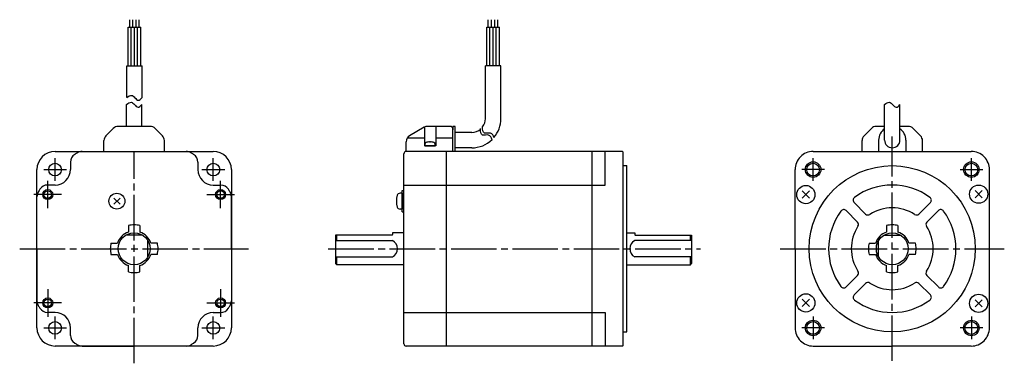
# Model space of a CAD drawing. Extents: x -200 to 233, y 183 to 334.
import ezdxf

# ---------------------------------------------------------------- set-up
doc = ezdxf.new("R2010")
doc.units = 0
doc.header["$MEASUREMENT"] = 0
doc.header["$PDSIZE"] = -0.5
doc.linetypes.add('CENTER', pattern=[27, 20, -2, 3, -2])
doc.layers.get('0').update_dxf_attribs({"linetype": 'CONTINUOUS'})
doc.layers.add('SOLID_M', color=2, linetype='CONTINUOUS')

# ---------------------------------------------------------------- blocks, each defined once
blk = doc.blocks.new('A$C387A4D6F')
at = {"color": 0}
for p, q in [((47.67, 130.74), (47.67, 147.63)), ((47.67, 147.63), (53.27, 147.63)), ((48.37, 147.63), (48.37, 150.98)), ((49.07, 130.74), (49.07, 147.63)), ((49.77, 147.63), (49.77, 150.98)), ((50.47, 130.74), (50.47, 147.63)), ((51.17, 147.63), (51.17, 150.98)), ((51.87, 130.74), (51.87, 147.63)), ((52.57, 147.63), (52.57, 150.98)), ((53.27, 130.74), (53.27, 147.63)), ((205.38, 130.74), (205.38, 147.63)), ((205.38, 147.63), (210.98, 147.63)), ((206.08, 147.63), (206.08, 150.98)), ((206.78, 130.74), (206.78, 147.63)), ((207.48, 147.63), (207.48, 150.98)), ((208.18, 130.74), (208.18, 147.63)), ((208.88, 147.63), (208.88, 150.98)), ((209.58, 130.74), (209.58, 147.63)), ((210.28, 147.63), (210.28, 150.98)), ((210.98, 130.74), (210.98, 147.63)), ((210.98, 136.7), (210.98, 141.59)), ((47.07, 116.73), (47.07, 130.74)), ((47.07, 130.74), (53.87, 130.74)), ((53.87, 116.73), (53.87, 130.74)), ((204.78, 107.49), (204.78, 130.74)), ((211.58, 130.74), (204.78, 130.74)), ((211.58, 107.49), (211.58, 130.74)), ((46.94, 104.09), (46.94, 113.68)), ((53.74, 104.09), (53.74, 113.68)), ((380.31, 98.09), (380.31, 113.68)), ((387.11, 98.09), (387.11, 113.68)), ((53.74, 104.09), (43.28, 104.09)), ((57.4, 104.09), (53.74, 104.09)), ((189.94, 104.09), (179.41, 104.09)), ((182.94, 104.09), (182.94, 95.59)), ((189.94, 104.09), (190.44, 103.59)), ((191.44, 104.09), (190.44, 104.09)), ((190.44, 104.09), (190.44, 102.59)), ((191.44, 93.09), (191.44, 104.09)), ((380.31, 104.09), (376.66, 104.09)), ((390.77, 104.09), (387.11, 104.09)), ((37.92, 99.97), (41.16, 103.21)), ((59.52, 103.21), (62.76, 99.97)), ((177.91, 103.69), (171.44, 99.95)), ((177.94, 103.42), (177.94, 95.59)), ((190.44, 93.09), (190.44, 103.59)), ((198.78, 101.49), (191.44, 101.49)), ((371.29, 99.97), (374.53, 103.21)), ((392.89, 103.21), (396.13, 99.97)), ((37.04, 93.09), (37.04, 97.85)), ((63.64, 93.09), (63.64, 97.85)), ((169.94, 93.09), (169.94, 97.36)), ((170.49, 99.09), (177.94, 99.09)), ((182.94, 95.59), (177.94, 95.59)), ((182.94, 99.09), (190.44, 99.09)), ((370.41, 93.09), (370.41, 97.85)), ((377.71, 98.09), (377.71, 93.09)), ((389.71, 98.09), (389.71, 93.09)), ((397.01, 93.09), (397.01, 97.85)), ((15.59, 93.09), (85.09, 93.09)), ((27.46, 93.09), (73.21, 93.09)), ((168.94, 8.59), (168.94, 92.09)), ((265.14, 93.09), (169.94, 93.09)), ((187.64, 7.89), (187.64, 93.09)), ((198.78, 94.69), (191.44, 94.69)), ((251.74, 7.59), (251.74, 93.09)), ((257.44, 78.34), (257.44, 93.09)), ((265.14, 93.09), (265.44, 92.79)), ((265.44, 7.89), (265.44, 92.79)), ((348.96, 93.09), (418.46, 93.09)), ((22.34, 88.4), (22.34, 85.14)), ((78.34, 88.4), (78.34, 85.13)), ((265.44, 86.85), (266.96, 86.85)), ((266.96, 13.83), (266.96, 86.85)), ((7.59, 15.59), (7.59, 85.09)), ((93.09, 85.09), (93.09, 15.59)), ((340.96, 50.34), (340.96, 85.09)), ((426.45, 15.43), (426.46, 85.09)), ((15.54, 78.34), (12.27, 78.34)), ((85.14, 78.33), (88.4, 78.33)), ((168.94, 78.34), (257.44, 78.34)), ((168.24, 74.75), (167.26, 74.75)), ((168.24, 66.55), (168.24, 75.95)), ((168.24, 75.95), (168.94, 75.95)), ((168.24, 74.75), (168.24, 67.75)), ((344.12, 75.73), (347.3, 72.55)), ((344.12, 72.55), (347.3, 75.73)), ((420.13, 75.92), (423.31, 72.74)), ((420.13, 72.74), (423.31, 75.92)), ((7.59, 50.34), (7.59, 73.21)), ((41.35, 69.86), (44.11, 72.63)), ((41.35, 72.63), (44.11, 69.86)), ((93.08, 50.33), (93.09, 73.21)), ((366.96, 70.63), (371.98, 65.6)), ((395.44, 65.6), (400.47, 70.63)), ((168.24, 67.75), (167.26, 67.75)), ((168.24, 66.55), (168.94, 66.55)), ((363.42, 67.1), (368.45, 62.07)), ((398.97, 62.07), (404, 67.09)), ((53.94, 56.34), (46.73, 56.34)), ((47.84, 60.54), (47.84, 57.67)), ((52.84, 60.54), (52.84, 57.67)), ((163.74, 56.34), (138.94, 56.34)), ((138.94, 56.34), (138.94, 43.84)), ((139.44, 53.91), (139.44, 56.34)), ((168.94, 57.34), (163.94, 57.34)), ((163.94, 57.34), (163.94, 56.54)), ((266.96, 57.34), (270.44, 57.34)), ((270.44, 57.34), (270.44, 56.54)), ((270.64, 56.34), (295.44, 56.34)), ((294.94, 53.91), (294.94, 56.34)), ((295.44, 56.34), (295.44, 43.84)), ((380.11, 56.34), (387.32, 56.34)), ((381.21, 60.54), (381.21, 57.67)), ((386.21, 60.54), (386.21, 57.67)), ((40.14, 52.84), (43, 52.84)), ((56.36, 46.77), (56.36, 53.91)), ((60.54, 52.84), (57.67, 52.84)), ((138.94, 53.91), (163.94, 53.91)), ((295.44, 53.91), (270.44, 53.91)), ((373.51, 52.84), (376.38, 52.84)), ((377.69, 46.77), (377.69, 53.91)), ((393.91, 52.84), (391.05, 52.84)), ((7.59, 50.34), (7.59, 27.46)), ((40.14, 47.84), (43, 47.84)), ((60.54, 47.84), (57.67, 47.84)), ((93.08, 50.33), (93.08, 27.45)), ((340.96, 50.34), (340.96, 15.59)), ((373.51, 47.84), (376.38, 47.84)), ((393.91, 47.84), (391.05, 47.84)), ((138.94, 46.77), (163.94, 46.77)), ((139.44, 43.34), (138.94, 43.84)), ((139.44, 43.34), (139.44, 46.77)), ((168.94, 43.34), (139.44, 43.34)), ((266.96, 43.34), (294.94, 43.34)), ((295.44, 46.77), (270.44, 46.77)), ((294.94, 43.34), (294.94, 46.77)), ((294.94, 43.34), (295.44, 43.84)), ((47.84, 40.14), (47.84, 43)), ((52.84, 40.14), (52.84, 43)), ((381.21, 40.14), (381.21, 43)), ((386.21, 40.14), (386.21, 43)), ((363.42, 33.58), (368.45, 38.61)), ((366.96, 30.05), (371.98, 35.08)), ((395.44, 35.08), (400.47, 30.05)), ((398.97, 38.61), (404, 33.58)), ((344.12, 28.13), (347.3, 24.95)), ((344.12, 24.95), (347.3, 28.13)), ((420.12, 27.93), (423.31, 24.75)), ((420.12, 24.75), (423.31, 27.93)), ((15.54, 22.34), (12.27, 22.34)), ((85.13, 22.33), (88.39, 22.33)), ((168.94, 22.34), (257.44, 22.34)), ((257.44, 22.34), (257.44, 7.59)), ((22.34, 12.27), (22.34, 15.54)), ((78.33, 12.27), (78.33, 15.53)), ((265.44, 13.83), (266.96, 13.83)), ((85.09, 7.59), (15.59, 7.59)), ((27.46, 7.59), (50.33, 7.59)), ((73.21, 7.58), (50.33, 7.59)), ((265.14, 7.59), (169.94, 7.59)), ((265.44, 7.89), (265.14, 7.59)), ((348.96, 7.59), (383.71, 7.59)), ((418.45, 7.58), (383.71, 7.59))]:
    blk.add_line(p, q, dxfattribs=at)
at = {"color": 0, "linetype": 'CENTER'}
for p, q in [((383.71, 1.06), (383.71, 99.62)), ((383.71, 1.06), (383.71, 99.62)), ((383.71, 1.06), (383.71, 99.62)), ((50.34, 0), (50.34, 93.09)), ((50.34, 0), (50.34, 93.09)), ((15.54, 80.14), (15.54, 90.14)), ((85.14, 80.14), (85.14, 90.14)), ((10.54, 85.14), (20.54, 85.14)), ((80.14, 85.14), (90.14, 85.14)), ((12.33, 68.16), (12.33, 80.18)), ((88.34, 68.16), (88.34, 80.18)), ((18.38, 74.14), (6.28, 74.14)), ((18.39, 74.14), (6.29, 74.14)), ((82.29, 74.14), (94.38, 74.14)), ((82.3, 74.14), (94.39, 74.14)), ((0, 50.34), (100.68, 50.34)), ((0, 50.34), (100.68, 50.34)), ((135.68, 50.34), (299.43, 50.34)), ((334.43, 50.34), (432.99, 50.34)), ((334.43, 50.34), (432.99, 50.34)), ((12.33, 32.51), (12.33, 20.49)), ((88.35, 32.51), (88.35, 20.49)), ((18.38, 26.53), (6.28, 26.54)), ((18.38, 26.53), (6.29, 26.54)), ((82.29, 26.53), (94.39, 26.54)), ((82.3, 26.53), (94.4, 26.54)), ((15.54, 10.54), (15.54, 20.54)), ((85.14, 10.54), (85.14, 20.54)), ((10.54, 15.54), (20.54, 15.54)), ((80.14, 15.54), (90.14, 15.54))]:
    blk.add_line(p, q, dxfattribs=at)
at = {"color": 0, "extrusion": (1, -2e-16, -2e-16)}
blk.add_line((180.67, 97.16), (180.21, 97.16), dxfattribs=at)
at = {"color": 0, "linetype": 'CENTER', "ltscale": 0.5}
for p, q in [((348.91, 80.15), (348.91, 90.13)), ((418.51, 80.15), (418.51, 90.13)), ((353.9, 85.14), (343.93, 85.14)), ((413.53, 85.14), (423.5, 85.14)), ((348.9, 20.54), (348.89, 10.57)), ((418.5, 20.51), (418.49, 10.54)), ((353.88, 15.55), (343.91, 15.56)), ((423.48, 15.52), (413.51, 15.53))]:
    blk.add_line(p, q, dxfattribs=at)
at = {"color": 0}
blk.add_lwpolyline([(179.23, 97.16), (179.21, 97.16, 0.018764), (178.77, 97.05, 0.333667), (178.19, 96.28), (178.19, 95.59), (182.69, 95.59), (182.69, 96.28, 0.333667), (182.11, 97.05, 0.018764), (181.68, 97.16), (181.66, 97.16)], format="xyb", dxfattribs=at)
for centre, radius in [((15.54, 85.14), 2.8), ((85.14, 85.14), 2.8), ((348.91, 85.14), 3.4), ((348.91, 85.14), 2.8), ((383.71, 50.34), 36.51), ((418.51, 85.14), 3.4), ((418.51, 85.14), 2.8), ((345.71, 74.14), 4), ((421.72, 74.33), 4), ((12.33, 74.14), 2.2), ((12.33, 74.14), 1.65), ((42.73, 71.25), 3.5), ((88.34, 74.14), 2.2), ((50.34, 50.34), 7), ((383.71, 50.34), 7), ((345.71, 26.54), 4), ((421.71, 26.34), 4), ((12.33, 26.54), 2.2), ((12.33, 26.54), 1.65), ((88.35, 26.54), 2.2), ((88.35, 26.54), 1.65), ((15.54, 15.54), 2.8), ((85.14, 15.54), 2.8), ((348.9, 15.55), 3.4), ((348.9, 15.55), 2.8), ((418.5, 15.52), 3.4), ((418.5, 15.52), 2.8)]:
    blk.add_circle(centre, radius, dxfattribs=at)
at = {"color": 0, "linetype": 'CENTER'}
blk.add_circle((88.34, 74.14), 1.65, dxfattribs=at)
at = {"color": 0}
for centre, radius, start, end in [((43.28, 101.09), 3, 90, 135), ((57.4, 101.09), 3, 45, 90), ((179.41, 101.09), 3, 90, 120), ((198.78, 107.49), 6, 323.3144, 0), ((198.78, 107.49), 12.8, 319.8527, 0), ((376.66, 101.09), 3, 90, 135), ((390.77, 101.09), 3, 45, 90), ((40.04, 97.85), 3, 135, 180), ((60.64, 97.85), 3, 0, 45), ((172.94, 97.36), 3, 120, 180), ((198.78, 107.49), 6, 270, 310.8807), ((373.41, 97.85), 3, 135, 180), ((383.71, 98.09), 6, 124.5088, 180), ((383.71, 98.09), 6, 0, 55.4725), ((394.01, 97.85), 3, 0, 45), ((198.78, 107.49), 12.8, 270, 314.2196), ((383.71, 98.09), 3.4, 180, 0), ((15.59, 85.09), 8, 90, 180), ((85.09, 85.09), 8, 0, 90), ((169.94, 92.09), 1, 90, 180), ((348.96, 85.09), 8, 90, 180.0014), ((418.46, 85.09), 8, 359.989, 90), ((15.54, 85.14), 6.8, 270, 0), ((85.14, 85.13), 6.8, 179.9904, 269.9904), ((12.27, 74.34), 4, 90, 147.7689), ((88.4, 74.33), 4, 32.2215, 89.9904), ((383.71, 50.34), 28, 53.6816, 126.3184), ((11.59, 73.21), 4, 149.4416, 180), ((50.34, 50.34), 49, 147.7689, 149.4416), ((50.33, 50.34), 49, 30.5488, 32.2215), ((89.09, 73.21), 4, 359.9904, 30.5488), ((174.64, 71.25), 9, 163.3982, 196.6016), ((167.26, 73.45), 1.3, 90.0005, 163.3977), ((368.02, 71.69), 1.5, 126.3184, 225.5754), ((399.41, 71.69), 1.5, 315, 53.6816), ((167.26, 69.05), 1.3, 196.6021, 269.9992), ((383.71, 50.34), 28, 143.6816, 216.3184), ((362.36, 66.03), 1.5, 45, 143.6816), ((373.04, 66.66), 1.5, 225.0001, 303.717), ((383.71, 50.34), 18, 56.837, 123.1629), ((394.38, 66.66), 1.5, 235.9174, 315), ((405.06, 66.03), 1.5, 36.3184, 134.9999), ((383.71, 50.34), 28, 323.6814, 36.3184), ((50.34, 50.34), 10.5, 90, 103.7741), ((50.34, 50.34), 10.5, 76.2259, 90), ((367.39, 61.01), 1.5, 326.8369, 45), ((383.71, 50.34), 10.5, 90, 103.7741), ((383.71, 50.34), 10.5, 76.2259, 90), ((400.04, 61.01), 1.5, 134.9999, 214.0323), ((50.34, 50.34), 7.75, 108.8191, 161.1809), ((50.34, 50.34), 7.75, 18.8191, 71.1809), ((163.74, 56.54), 0.2, 270, 0), ((270.64, 56.54), 0.2, 180, 270), ((383.71, 50.34), 18, 146.837, 213.163), ((383.71, 50.34), 7.75, 108.8191, 161.1809), ((383.71, 50.34), 7.75, 18.8191, 71.1809), ((383.71, 50.34), 18, 326.8369, 33.163), ((50.34, 50.34), 10.5, 166.2259, 180), ((50.34, 50.34), 10.5, 0, 13.7741), ((162.14, 50.34), 4, 296.7455, 63.2545), ((272.24, 50.34), 4, 116.7455, 243.2545), ((383.71, 50.34), 10.5, 166.2259, 180), ((383.71, 50.34), 10.5, 0, 13.7741), ((50.34, 50.34), 10.5, 180, 193.7741), ((50.34, 50.34), 7.75, 198.8191, 251.1809), ((50.34, 50.34), 7.75, 288.8191, 341.1809), ((50.34, 50.34), 10.5, 346.2259, 0), ((383.71, 50.34), 10.5, 180, 193.7741), ((383.71, 50.34), 7.75, 198.8191, 251.1809), ((383.71, 50.34), 7.75, 288.8191, 341.1809), ((383.71, 50.34), 10.5, 346.2259, 0), ((50.34, 50.34), 10.5, 256.2259, 270), ((50.34, 50.34), 10.5, 270, 283.7741), ((367.39, 39.67), 1.5, 315, 33.163), ((383.71, 50.34), 10.5, 256.2259, 270), ((383.71, 50.34), 10.5, 270, 283.7741), ((400.04, 39.67), 1.5, 146.4498, 225), ((373.04, 34.02), 1.5, 56.837, 134.9999), ((383.71, 50.34), 18, 236.837, 303.1628), ((394.38, 34.02), 1.5, 45, 123.1629), ((362.36, 34.64), 1.5, 216.3184, 315), ((405.06, 34.64), 1.5, 225.0001, 323.8467), ((11.59, 27.46), 4, 180.0005, 210.5589), ((89.08, 27.45), 4, 329.4315, 359.9899), ((368.02, 28.99), 1.5, 134.9999, 233.6816), ((383.71, 50.34), 28, 233.6816, 306.3181), ((399.41, 28.99), 1.5, 306.3184, 45), ((50.34, 50.34), 49, 210.5589, 212.2316), ((12.27, 26.34), 4, 212.2316, 270.0005), ((15.54, 15.54), 6.8, 0.0005, 90.0005), ((85.13, 15.53), 6.8, 89.9899, 179.9899), ((88.39, 26.33), 4, 269.9899, 327.7588), ((50.33, 50.34), 49, 327.7588, 329.4315), ((15.59, 15.59), 8, 180, 270), ((85.09, 15.59), 8, 270, 0), ((348.96, 15.59), 8, 179.9992, 270.0005), ((418.45, 15.58), 8, 269.9899, 359.9913), ((169.94, 8.59), 1, 180, 270)]:
    blk.add_arc(centre, radius, start, end, dxfattribs=at)
at = {"color": 0, "linetype": 'Continuous', "ltscale": 0.779656}
for centre, radius, start, end in [((26.34, 88.4), 4, 122.2305, 180), ((50.34, 50.34), 49, 120.5539, 122.2305), ((50.33, 50.34), 49, 57.7599, 59.4461), ((74.34, 88.4), 4, 359.9904, 57.7599), ((26.34, 12.27), 4, 180.0005, 237.77), ((50.34, 50.34), 49, 237.77, 239.4416), ((50.33, 50.34), 49, 300.5488, 302.2204), ((74.33, 12.27), 4, 302.2204, 359.9899), ((27.46, 11.59), 4, 239.4416, 270.0005), ((73.21, 11.58), 4, 269.9899, 300.5488)]:
    blk.add_arc(centre, radius, start, end, dxfattribs=at)
at = {"color": 0, "ltscale": 0.779656}
for centre, start, end in [((27.46, 89.09), 90, 120.5539), ((73.21, 89.09), 59.4461, 90)]:
    blk.add_arc(centre, 4, start, end, dxfattribs=at)
at = {"color": 0}
for centre, major_axis, ratio, start_param, end_param in [((180.44, 91.29), (0, 5.99), 0.999848, 0.094531, 0.203406), ((180.26, 91.29), (0, 5.98), 0.913545, 0.028904, 0.070845), ((180.03, 91.29), (0, 5.98), 0.406737, -0.070845, -0.028904), ((180.19, 91.29), (0, 5.99), 0.017452, -0.203406, -0.094531), ((180.19, 91.29), (0, 5.99), 0.017452, -0.203062, -0.094531), ((180.03, 91.29), (0, 5.98), 0.406737, -0.070845, -0.07076), ((180.69, 91.29), (0, 5.99), 0.017452, 0.094531, 0.203406), ((180.85, 91.29), (0, 5.98), 0.406737, 0.028904, 0.070845), ((180.62, 91.29), (0, 5.98), 0.913545, -0.070845, -0.028904), ((180.45, 91.29), (0, 5.99), 0.999848, -0.203406, -0.094531)]:
    blk.add_ellipse(centre, major_axis=major_axis, ratio=ratio, start_param=start_param, end_param=end_param, dxfattribs=at)
for points in [[(47.07, 116.73), (47.81, 117.29), (49.09, 118.26), (50.67, 116.71), (52.19, 114.98), (53.29, 116.13), (53.87, 116.73)], [(46.94, 113.68), (47.68, 114.24), (48.96, 115.21), (50.54, 113.66), (52.06, 111.93), (53.16, 113.08), (53.74, 113.68)], [(380.31, 113.68), (381.06, 114.24), (382.34, 115.21), (383.92, 113.66), (385.43, 111.93), (386.54, 113.08), (387.11, 113.68)]]:
    blk.add_open_spline(points, degree=3, knots=[0, 0, 0, 0, 2.381773, 4.112787, 6.02178, 8.090052, 8.090052, 8.090052, 8.090052], dxfattribs=at)
at = {"color": 0, "linetype": 'Continuous'}
for points in [[(208.61, 99.08), (208.3, 100.09), (207.49, 101.74), (203.65, 100.44), (203.48, 102.57), (203.59, 103.98)], [(207.73, 98.23), (207.43, 99.23), (206.61, 100.89), (202.77, 99.59), (202.61, 101.71), (202.71, 103.12)]]:
    blk.add_open_spline(points, degree=3, knots=[0.687546, 0.687546, 0.687546, 0.687546, 2.47464, 4.232669, 6.396034, 6.396034, 6.396034, 6.396034], dxfattribs=at)
at = {"color": 0}
for p in [(180.44, 95.59), (42.73, 71.25), (168.24, 71.25), (345.71, 26.54), (421.71, 26.34)]:
    blk.add_point(p, dxfattribs=at)
at = {"layer": 'SOLID_M'}
for p in [(345.71, 74.14), (421.72, 74.33)]:
    blk.add_point(p, dxfattribs=at)

msp = doc.modelspace()

# ---------------------------------------------------------------- block references
msp.add_blockref('A$C387A4D6F', (-200.47, 182.9))

doc.saveas('drawing.dxf')
